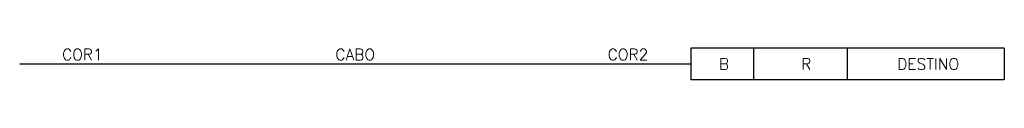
# Model space of a CAD drawing. Header units: millimetres. Extents: x 0 to 157, y -3 to 2.
import ezdxf
from ezdxf.enums import TextEntityAlignment as Align

# ---------------------------------------------------------------- set-up
doc = ezdxf.new("R2010")
doc.units = ezdxf.units.MM
doc.header["$MEASUREMENT"] = 0
doc.styles.add('Romans', font='romans.shx')

msp = doc.modelspace()

# ---------------------------------------------------------------- linework, layer by layer
at = {"color": 7, "ltscale": 0.01}
for p, q in [((157, 2.5), (157, -2.5)), ((0, 0), (107, 0))]:
    msp.add_line(p, q, dxfattribs=at)
at = {"color": 7}
for points in [[(107, 2.5), (107, -2.5)], [(157, 2.5), (107, 2.5)], [(117, 2.5), (117, -2.5)], [(132, -2.5), (132, 2.5)], [(157, -2.5), (107, -2.5)]]:
    msp.add_lwpolyline(points, dxfattribs=at)

# ---------------------------------------------------------------- texts
at = {"color": 7, "style": 'Romans', "flags": 4}
for tag, p in [('COR1', (10, 1.5)), ('CABO', (53.5, 1.5)), ('COR2', (97, 1.5)), ('B', (112.31, 0)), ('R', (125.43, 0)), ('DESTINO', (144.86, 0))]:
    msp.add_attdef(tag, text='', height=1.8, dxfattribs=at).set_placement(p, align=Align.MIDDLE_CENTER)

doc.saveas('drawing.dxf')
